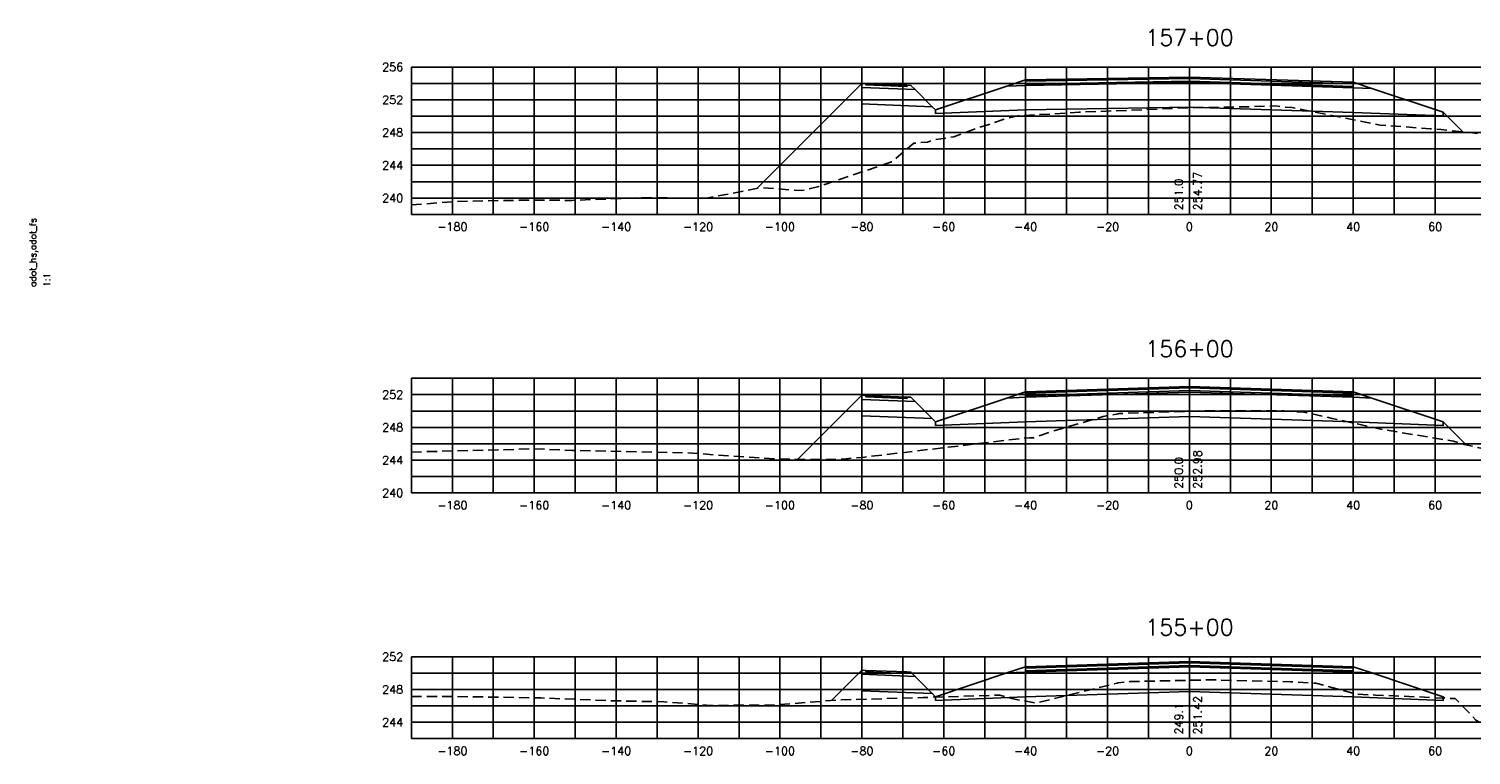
# Model space of a CAD drawing. Extents: x 1497 to 2840, y 16 to 8218.
# Tile 51 of 56: x 1497 to 1849, y 6876 to 7053. Entities that reach past the tile are written whole.
import ezdxf
from ezdxf.enums import TextEntityAlignment as Align

# ---------------------------------------------------------------- set-up
doc = ezdxf.new("R2010")
doc.units = 0
doc.header["$LTSCALE"] = 20
doc.header["$MEASUREMENT"] = 0
doc.linetypes.add('HIDDEN_050%', pattern=[0.1875, 0.125, -0.0625])
for name, color, linetype in [('S-AT-TXT175', 6, 'Continuous'), ('S-AT-TXT80', 1, 'Continuous'), ('XDATUM', 3, 'Continuous'), ('XEG', 1, 'HIDDEN_050%'), ('XFG', 2, 'Continuous'), ('XGRID', 251, 'Continuous'), ('XGRIDT', 2, 'Continuous'), ('XREF-BORDER', 7, 'Continuous')]:
    doc.layers.add(name, color=color, linetype=linetype)
doc.styles.add('L100', font='simplex.shx', dxfattribs={"height": 2})
doc.styles.add('L175', font='ROMANSM.shx', dxfattribs={"height": 3.5})
doc.styles.add('L80', font='ROMANSM.shx', dxfattribs={"height": 1.6})

# ---------------------------------------------------------------- blocks, each defined once
blk = doc.blocks.new('03025_00_att1')
at = {"layer": 'S-AT-TXT175', "style": 'L175'}
for tag, p in [('NUM', (32.402, 20.822)), ('LINE1', (30.64, 1.444)), ('LINE2', (30.64, 1.161)), ('LINE3', (30.64, 0.877))]:
    blk.add_attdef(tag, text='', height=0.175, dxfattribs=at).set_placement(p, align=Align.CENTER)
at = {"layer": 'S-AT-TXT80', "style": 'L80'}
for tag, p in [('DRAFTED', (2.436, 14.201)), ('PSCALE', (2.265, 11.605)), ('PCTB', (2.094, 11.605)), ('PVIEW', (2.436, 11.605))]:
    blk.add_attdef(tag, p, '', height=0.08, rotation=90, dxfattribs=at)

msp = doc.modelspace()

# ---------------------------------------------------------------- linework, layer by layer
at = {"layer": 'XDATUM', "flags": 128}
for points in [[(1674.33, 7014.33), (1700, 7040), (1700, 7035), (1717.21, 7034.31), (1718, 7033.52), (1718, 7032.63), (1740, 7033.51), (1780, 7034.21), (1820, 7032.93), (1842, 7032.05), (1842, 7032.94), (1846.77, 7028.17)], [(1684.37, 6948.21), (1700, 6963.83), (1700, 6958.83), (1717.21, 6958.15), (1718, 6957.35), (1718, 6956.47), (1740, 6957.35), (1780, 6958.63), (1820, 6957.35), (1842, 6956.47), (1842, 6957.35), (1847.6, 6951.75)], [(1692.6, 6889.31), (1700, 6896.71), (1700, 6891.71), (1717.21, 6891.02), (1718, 6890.23), (1718, 6889.34), (1740, 6890.22), (1780, 6891.5), (1820, 6890.22), (1842, 6889.34), (1842, 6890.23), (1842.34, 6889.89)]]:
    msp.add_lwpolyline(points, dxfattribs=at)
at = {"layer": 'XEG', "flags": 128}
for points in [[(1590, 7010.33), (1601.04, 7011.19), (1619.07, 7011.5), (1629.15, 7011.43), (1645.34, 7012.09), (1661.95, 7011.94), (1675.33, 7014.52), (1685.37, 7013.82), (1689.47, 7014.84), (1707.27, 7020.82), (1712.68, 7025.39), (1716.02, 7025.67), (1717.6, 7026.19), (1722.45, 7026.96), (1728.57, 7029.22), (1730.51, 7029.81), (1732.33, 7030.4), (1735.22, 7031.38), (1738.06, 7032.04), (1738.06, 7032.04), (1738.06, 7032.04), (1753.11, 7032.96), (1753.32, 7032.97), (1753.59, 7032.98), (1780, 7034.03), (1781.51, 7034.09), (1792.93, 7034.26), (1801.05, 7034.49), (1802.81, 7034.27), (1804.97, 7034.12), (1817.82, 7031.6), (1826.54, 7029.82), (1838.79, 7028.93), (1841.47, 7028.72), (1861.77, 7026.6), (1864.77, 7026.31), (1866.86, 7025.93), (1884.41, 7022.53), (1901.99, 7015.85), (1903.16, 7015.38), (1911.61, 7015.9), (1911.98, 7015.94), (1927.69, 7025.21), (1929.33, 7026.26), (1930.41, 7026.38), (1953.04, 7025.14), (1957.46, 7024.98), (1970, 7025.26)], [(1590, 6949.99), (1611.2, 6950.52), (1619.81, 6950.76), (1629.22, 6950.37), (1656.88, 6949.8), (1679.86, 6948.25), (1690.11, 6948.15), (1695.47, 6948.28), (1700.69, 6948.74), (1739.55, 6953.36), (1740.98, 6953.49), (1741.91, 6953.46), (1746.59, 6955.06), (1758.97, 6958.67), (1762.58, 6959.33), (1762.81, 6959.37), (1763.72, 6959.41), (1780, 6959.93), (1783.34, 6960.03), (1802.95, 6960.02), (1803.17, 6960.02), (1807.9, 6959.74), (1807.93, 6959.74), (1814.86, 6958.19), (1826.74, 6955.54), (1827.14, 6955.49), (1828.12, 6955.32), (1844.49, 6952.64), (1847.12, 6951.86), (1858.39, 6949.3), (1864.19, 6946.23), (1871.17, 6942.6), (1886.73, 6941.71), (1892.79, 6941.62), (1894.29, 6941.58), (1898.86, 6942.34), (1900.56, 6942.8), (1939.5, 6942.2), (1949.12, 6942.36), (1970, 6943.1)], [(1590, 6890.28), (1599.03, 6890.32), (1609.2, 6890.15), (1621.57, 6889.94), (1637.87, 6889.28), (1651.66, 6888.99), (1663.06, 6888.1), (1678.23, 6888.18), (1694.54, 6889.46), (1714.98, 6890.02), (1733.72, 6890.62), (1736.59, 6889.77), (1742.5, 6888.68), (1762.38, 6893.56), (1762.48, 6893.59), (1762.5, 6893.59), (1765.55, 6893.93), (1765.73, 6893.93), (1780, 6894.24), (1785.37, 6894.35), (1804.71, 6893.88), (1805.43, 6893.87), (1805.56, 6893.86), (1810.88, 6893.54), (1820.51, 6890.92), (1820.69, 6890.88), (1821.11, 6890.83), (1825.43, 6890.64), (1844.86, 6889.78), (1849.97, 6884.54), (1850.64, 6884.09), (1854.7, 6883.72), (1869.21, 6883.49), (1882.88, 6884.18), (1898.24, 6884.77), (1937.4, 6887.24), (1940.78, 6887.26), (1942.1, 6887.26), (1970, 6888.29)]]:
    msp.add_lwpolyline(points, dxfattribs=at)
at = {"layer": 'XFG', "flags": 128}
for points in [[(1780, 7041.55), (1740, 7040.85), (1740, 7040.51), (1780, 7041.21)], [(1780, 7041.21), (1740, 7040.51), (1740, 7039.85), (1780, 7040.55)], [(1780, 7041.55), (1820, 7040.27), (1820, 7039.93), (1780, 7041.21)], [(1780, 7041.21), (1820, 7039.93), (1820, 7039.27), (1780, 7040.55)], [(1700, 7040), (1700, 7040), (1674.33, 7014.33)], [(1700, 7040), (1700, 7039), (1713.04, 7038.48), (1712, 7039.52), (1711, 7039.56), (1711, 7039.22), (1701, 7039.62), (1701, 7039.96), (1700, 7040)], [(1700, 7039), (1700, 7035), (1717.21, 7034.31), (1713.04, 7038.48), (1700, 7039)], [(1701, 7039.96), (1701, 7039.62), (1711, 7039.22), (1711, 7039.56), (1701, 7039.96)], [(1780, 7040.21), (1740, 7039.51), (1735.43, 7039.33), (1718, 7033.52), (1718, 7032.63), (1740, 7033.51), (1780, 7034.21)], [(1780, 7040.55), (1740, 7039.85), (1740, 7040.85), (1735.43, 7039.33), (1740, 7039.51), (1780, 7040.21)], [(1780, 7040.55), (1820, 7039.27), (1820, 7040.27), (1824.57, 7038.75), (1820, 7038.93), (1780, 7040.21)], [(1780, 7040.21), (1820, 7038.93), (1824.57, 7038.75), (1842, 7032.94), (1842, 7032.05), (1820, 7032.93), (1780, 7034.21)], [(1718, 7033.52), (1717.21, 7034.31)], [(1842, 7032.94), (1842, 7032.94), (1846.77, 7028.17)], [(1700, 6963.83), (1700, 6963.83), (1684.37, 6948.21)], [(1700, 6963.83), (1700, 6962.83), (1713.04, 6962.31), (1712, 6963.35), (1711, 6963.39), (1711, 6963.05), (1701, 6963.45), (1701, 6963.79), (1700, 6963.83)], [(1701, 6963.79), (1701, 6963.45), (1711, 6963.05), (1711, 6963.39), (1701, 6963.79)], [(1780, 6964.63), (1740, 6963.35), (1735.43, 6963.16), (1718, 6957.35), (1718, 6956.47), (1740, 6957.35), (1780, 6958.63)], [(1780, 6964.97), (1740, 6963.69), (1740, 6964.69), (1735.43, 6963.16), (1740, 6963.35), (1780, 6964.63)], [(1780, 6965.97), (1740, 6964.69), (1740, 6964.35), (1780, 6965.63)], [(1780, 6965.63), (1740, 6964.35), (1740, 6963.69), (1780, 6964.97)], [(1780, 6965.97), (1820, 6964.69), (1820, 6964.35), (1780, 6965.63)], [(1780, 6965.63), (1820, 6964.35), (1820, 6963.69), (1780, 6964.97)], [(1780, 6964.97), (1820, 6963.69), (1820, 6964.69), (1824.57, 6963.16), (1820, 6963.35), (1780, 6964.63)], [(1780, 6964.63), (1820, 6963.35), (1824.57, 6963.16), (1842, 6957.35), (1842, 6956.47), (1820, 6957.35), (1780, 6958.63)], [(1700, 6962.83), (1700, 6958.83), (1717.21, 6958.15), (1713.04, 6962.31), (1700, 6962.83)], [(1718, 6957.35), (1717.21, 6958.15)], [(1842, 6957.35), (1842, 6957.35), (1847.6, 6951.75)], [(1700, 6896.71), (1700, 6896.71), (1692.6, 6889.31)], [(1700, 6896.71), (1700, 6895.71), (1713.04, 6895.19), (1712, 6896.23), (1711, 6896.27), (1711, 6895.93), (1701, 6896.33), (1701, 6896.67), (1700, 6896.71)], [(1780, 6897.5), (1740, 6896.22), (1735.43, 6896.04), (1718, 6890.23), (1718, 6889.34), (1740, 6890.22), (1780, 6891.5)], [(1780, 6897.84), (1740, 6896.56), (1740, 6897.56), (1735.43, 6896.04), (1740, 6896.22), (1780, 6897.5)], [(1780, 6898.84), (1740, 6897.56), (1740, 6897.22), (1780, 6898.5)], [(1780, 6898.5), (1740, 6897.22), (1740, 6896.56), (1780, 6897.84)], [(1780, 6898.84), (1820, 6897.56), (1820, 6897.22), (1780, 6898.5)], [(1780, 6898.5), (1820, 6897.22), (1820, 6896.56), (1780, 6897.84)], [(1780, 6897.84), (1820, 6896.56), (1820, 6897.56), (1824.57, 6896.04), (1820, 6896.22), (1780, 6897.5)], [(1780, 6897.5), (1820, 6896.22), (1824.57, 6896.04), (1842, 6890.23), (1842, 6889.34), (1820, 6890.22), (1780, 6891.5)], [(1700, 6895.71), (1700, 6891.71), (1717.21, 6891.02), (1713.04, 6895.19), (1700, 6895.71)], [(1701, 6896.67), (1701, 6896.33), (1711, 6895.93), (1711, 6896.27), (1701, 6896.67)], [(1718, 6890.23), (1717.21, 6891.02)], [(1842, 6890.23), (1842, 6890.23), (1842.34, 6889.89)]]:
    msp.add_lwpolyline(points, dxfattribs=at)
at = {"layer": 'XGRID'}
for p, q in [((1590, 7008), (1590, 7044)), ((1590, 7044), (1970, 7044)), ((1600, 7008), (1600, 7044)), ((1610, 7008), (1610, 7044)), ((1620, 7008), (1620, 7044)), ((1630, 7008), (1630, 7044)), ((1640, 7008), (1640, 7044)), ((1650, 7008), (1650, 7044)), ((1660, 7008), (1660, 7044)), ((1670, 7008), (1670, 7044)), ((1680, 7008), (1680, 7044)), ((1690, 7008), (1690, 7044)), ((1700, 7008), (1700, 7044)), ((1710, 7008), (1710, 7044)), ((1720, 7008), (1720, 7044)), ((1730, 7008), (1730, 7044)), ((1740, 7008), (1740, 7044)), ((1750, 7008), (1750, 7044)), ((1760, 7008), (1760, 7044)), ((1770, 7008), (1770, 7044)), ((1780, 7008), (1780, 7044)), ((1790, 7008), (1790, 7044)), ((1800, 7008), (1800, 7044)), ((1810, 7008), (1810, 7044)), ((1820, 7008), (1820, 7044)), ((1830, 7008), (1830, 7044)), ((1840, 7008), (1840, 7044)), ((1590, 7040), (1970, 7040)), ((1590, 7036), (1970, 7036)), ((1590, 7032), (1970, 7032)), ((1590, 7028), (1970, 7028)), ((1590, 7024), (1970, 7024)), ((1590, 7020), (1970, 7020)), ((1590, 7016), (1970, 7016)), ((1590, 7012), (1970, 7012)), ((1590, 7008), (1970, 7008)), ((1590, 6940), (1590, 6968)), ((1590, 6968), (1970, 6968)), ((1600, 6940), (1600, 6968)), ((1610, 6940), (1610, 6968)), ((1620, 6940), (1620, 6968)), ((1630, 6940), (1630, 6968)), ((1640, 6940), (1640, 6968)), ((1650, 6940), (1650, 6968)), ((1660, 6940), (1660, 6968)), ((1670, 6940), (1670, 6968)), ((1680, 6940), (1680, 6968)), ((1690, 6940), (1690, 6968)), ((1700, 6940), (1700, 6968)), ((1710, 6940), (1710, 6968)), ((1720, 6940), (1720, 6968)), ((1730, 6940), (1730, 6968)), ((1740, 6940), (1740, 6968)), ((1750, 6940), (1750, 6968)), ((1760, 6940), (1760, 6968)), ((1770, 6940), (1770, 6968)), ((1780, 6940), (1780, 6968)), ((1790, 6940), (1790, 6968)), ((1800, 6940), (1800, 6968)), ((1810, 6940), (1810, 6968)), ((1820, 6940), (1820, 6968)), ((1830, 6940), (1830, 6968)), ((1840, 6940), (1840, 6968)), ((1590, 6964), (1970, 6964)), ((1590, 6960), (1970, 6960)), ((1590, 6956), (1970, 6956)), ((1590, 6952), (1970, 6952)), ((1590, 6948), (1970, 6948)), ((1590, 6944), (1970, 6944)), ((1590, 6940), (1970, 6940)), ((1590, 6880), (1590, 6900)), ((1590, 6900), (1970, 6900)), ((1600, 6880), (1600, 6900)), ((1610, 6880), (1610, 6900)), ((1620, 6880), (1620, 6900)), ((1630, 6880), (1630, 6900)), ((1640, 6880), (1640, 6900)), ((1650, 6880), (1650, 6900)), ((1660, 6880), (1660, 6900)), ((1670, 6880), (1670, 6900)), ((1680, 6880), (1680, 6900)), ((1690, 6880), (1690, 6900)), ((1700, 6880), (1700, 6900)), ((1710, 6880), (1710, 6900)), ((1720, 6880), (1720, 6900)), ((1730, 6880), (1730, 6900)), ((1740, 6880), (1740, 6900)), ((1750, 6880), (1750, 6900)), ((1760, 6880), (1760, 6900)), ((1770, 6880), (1770, 6900)), ((1780, 6880), (1780, 6900)), ((1790, 6880), (1790, 6900)), ((1800, 6880), (1800, 6900)), ((1810, 6880), (1810, 6900)), ((1820, 6880), (1820, 6900)), ((1830, 6880), (1830, 6900)), ((1840, 6880), (1840, 6900)), ((1590, 6896), (1970, 6896)), ((1590, 6892), (1970, 6892)), ((1590, 6888), (1970, 6888)), ((1590, 6884), (1970, 6884)), ((1590, 6880), (1970, 6880))]:
    msp.add_line(p, q, dxfattribs=at)

# ---------------------------------------------------------------- block references
at = {"layer": 'XREF-BORDER'}
ref = msp.add_blockref('03025_00_att1', (1456.45, 6758.23), dxfattribs=dict(at, xscale=20, yscale=20, zscale=20))
ref.add_attrib('PCTB', 'adot_hs,adot_fs', (1498.33, 6990.32), dxfattribs={"layer": 'S-AT-TXT80', "height": 1.6, "rotation": 90, "style": 'L80'})
ref.add_attrib('PSCALE', '1:1', (1501.75, 6990.32), dxfattribs={"layer": 'S-AT-TXT80', "height": 1.6, "rotation": 90, "style": 'L80'})

# ---------------------------------------------------------------- texts
at = {"layer": 'XGRIDT', "style": 'L100'}
for s, p in [('157+00', (1780, 7048)), ('156+00', (1780, 6972)), ('155+00', (1780, 6904))]:
    msp.add_text(s, height=4, dxfattribs=at).set_placement(p, align=Align.BOTTOM_CENTER)
for s, p in [('256', (1588, 7044)), ('252', (1588, 7036)), ('248', (1588, 7028)), ('244', (1588, 7020)), ('240', (1588, 7012)), ('252', (1588, 6964)), ('248', (1588, 6956)), ('244', (1588, 6948)), ('240', (1588, 6940)), ('252', (1588, 6900)), ('248', (1588, 6892)), ('244', (1588, 6884))]:
    msp.add_text(s, height=2, dxfattribs=at).set_placement(p, align=Align.MIDDLE_RIGHT)
for s, p in [('254.77', (1781, 7009)), ('252.98', (1781, 6941)), ('251.42', (1781, 6881))]:
    msp.add_text(s, height=2, rotation=90, dxfattribs=at).set_placement(p, align=Align.TOP_LEFT)
for s, p in [('251.0', (1779, 7009)), ('250.0', (1779, 6941)), ('249.1', (1779, 6881))]:
    msp.add_text(s, height=2, rotation=90, dxfattribs=at).set_placement(p, align=Align.BOTTOM_LEFT)
for s, p in [('-180', (1600, 7006)), ('-160', (1620, 7006)), ('-140', (1640, 7006)), ('-120', (1660, 7006)), ('-100', (1680, 7006)), ('-80', (1700, 7006)), ('-60', (1720, 7006)), ('-40', (1740, 7006)), ('-20', (1760, 7006)), ('0', (1780, 7006)), ('20', (1800, 7006)), ('40', (1820, 7006)), ('60', (1840, 7006)), ('-180', (1600, 6938)), ('-160', (1620, 6938)), ('-140', (1640, 6938)), ('-120', (1660, 6938)), ('-100', (1680, 6938)), ('-80', (1700, 6938)), ('-60', (1720, 6938)), ('-40', (1740, 6938)), ('-20', (1760, 6938)), ('0', (1780, 6938)), ('20', (1800, 6938)), ('40', (1820, 6938)), ('60', (1840, 6938)), ('-180', (1600, 6878)), ('-160', (1620, 6878)), ('-140', (1640, 6878)), ('-120', (1660, 6878)), ('-100', (1680, 6878)), ('-80', (1700, 6878)), ('-60', (1720, 6878)), ('-40', (1740, 6878)), ('-20', (1760, 6878)), ('0', (1780, 6878)), ('20', (1800, 6878)), ('40', (1820, 6878)), ('60', (1840, 6878))]:
    msp.add_text(s, height=2, dxfattribs=at).set_placement(p, align=Align.TOP_CENTER)

doc.saveas('drawing.dxf')
